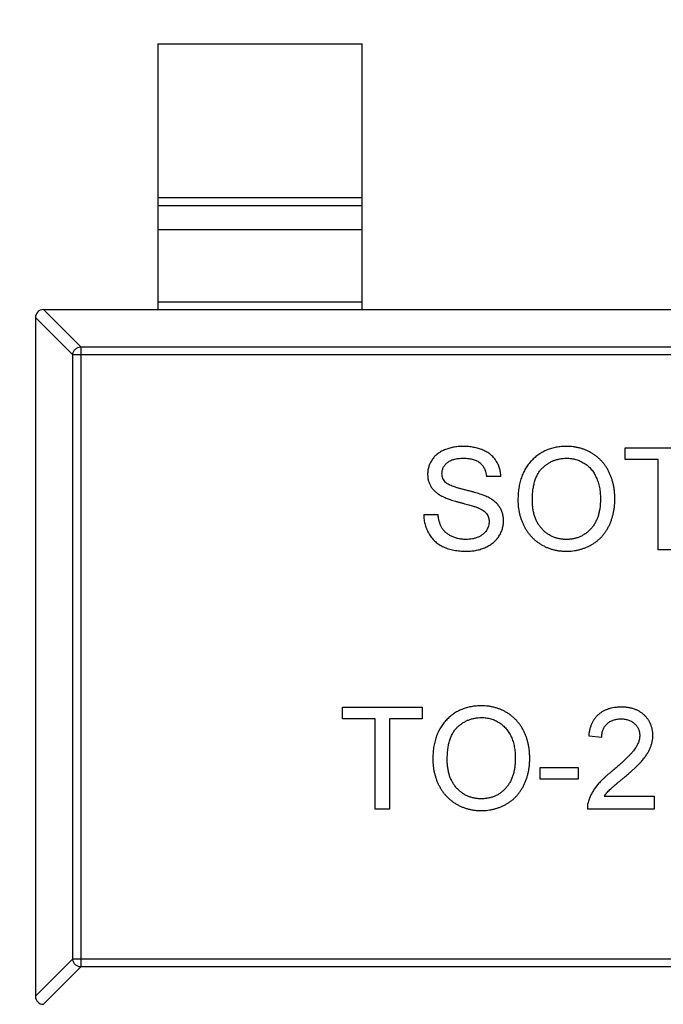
# Model space of a CAD drawing. Header units: millimetres. Extents: x 525 to 788, y 277 to 384.
# Tile 31 of 130: x 715.68 to 717.26, y 325.45 to 327.86. Entities that reach past the tile are written whole.
import ezdxf

# ---------------------------------------------------------------- set-up
doc = ezdxf.new("R2010")
doc.units = ezdxf.units.MM
doc.header["$LTSCALE"] = 5
doc.header["$PDMODE"] = 3
doc.header["$PDSIZE"] = 0.3125
doc.layers.get('0').update_dxf_attribs({"linetype": 'CONTINUOUS'})
doc.layers.get('Defpoints').update_dxf_attribs({"linetype": 'CONTINUOUS'})
doc.layers.add('dim', color=6, linetype='CONTINUOUS', lineweight=9)
doc.styles.add('Verdana', font='verdana.ttf', dxfattribs={"height": 3})
doc.dimstyles.new('aaaaaaaa 3.0', dxfattribs={"dimtxt": 3, "dimasz": 2.5, "dimexe": 1.25, "dimexo": 0.625, "dimtad": 1, "dimzin": 9, "dimdsep": 46, "dimtxsty": 'Verdana', "dimcen": 0, "dimazin": 0, "dimtfac": 1, "dimtofl": 0, "dimtmove": 0, "dimatfit": 3, "dimfxl": 1, "dimlwd": 25, "dimlwe": 25, "dimarcsym": 0})

# ---------------------------------------------------------------- blocks, each defined once
blk = doc.blocks.new('*D55')
at = {"layer": 'Defpoints', "color": 0}
for p in [(767.5081, 331.9082), (697.2861, 316.9379)]:
    blk.add_point(p, dxfattribs=at)
at = {"layer": 'dim', "color": 0, "lineweight": 25}
blk.add_line((785.4949, 335.7427), (769.9532, 332.4294), dxfattribs=at)
at = {"layer": 'dim', "color": 0}
blk.add_solid([(769.8663, 332.8369), (770.04, 332.0219), (767.5081, 331.9082)], dxfattribs=at)
at = {"layer": 'dim', "color": 0, "insert": (778.4472, 336.689), "char_height": 3, "attachment_point": 5, "rotation": 12.0345, "style": 'Verdana'}
blk.add_mtext('∅71.8', dxfattribs=at)

msp = doc.modelspace()

# ---------------------------------------------------------------- linework, layer by layer
at = {"linetype": 'Continuous'}
for p, q in [((716.0213, 327.8027), (716.0213, 327.1527)), ((716.0213, 327.8027), (716.5213, 327.8027)), ((716.5213, 327.1527), (716.5213, 327.8027)), ((716.0213, 327.4266), (716.5213, 327.4266)), ((716.5213, 327.4068), (716.0213, 327.4068)), ((716.0213, 327.3488), (716.5213, 327.3488)), ((715.8324, 327.0613), (715.7412, 327.1527)), ((715.7412, 327.1527), (718.7015, 327.1527)), ((716.5213, 327.1705), (716.0213, 327.1705)), ((715.7213, 327.1329), (715.7213, 325.4726)), ((715.7213, 327.1329), (715.8127, 327.0416)), ((715.8324, 327.0613), (715.8324, 325.5442)), ((715.8324, 327.0613), (718.6102, 327.0613)), ((715.8127, 325.5639), (715.8127, 327.0416)), ((718.6299, 327.0416), (715.8127, 327.0416)), ((717.1652, 326.7857), (717.1652, 326.8146)), ((717.1652, 326.8146), (717.3608, 326.8146)), ((717.2454, 326.7857), (717.1652, 326.7857)), ((717.2454, 326.5646), (717.2454, 326.7857)), ((716.8608, 326.7441), (716.8255, 326.7441)), ((716.6717, 326.6511), (716.7069, 326.6511)), ((717.2806, 326.5646), (717.2454, 326.5646)), ((716.4729, 326.1511), (716.4729, 326.18)), ((716.4729, 326.18), (716.6684, 326.18)), ((716.6684, 326.18), (716.6684, 326.1511)), ((716.5531, 326.1511), (716.4729, 326.1511)), ((716.5531, 325.93), (716.5531, 326.1511)), ((716.5883, 326.1511), (716.5883, 325.93)), ((716.6684, 326.1511), (716.5883, 326.1511)), ((717.0755, 326.1094), (717.1075, 326.1062)), ((716.9569, 326.0037), (716.9569, 326.0325)), ((716.9569, 326.0325), (717.0499, 326.0325)), ((717.0499, 326.0325), (717.0499, 326.0037)), ((717.0499, 326.0037), (716.9569, 326.0037)), ((717.1135, 325.962), (717.2358, 325.962)), ((717.2358, 325.962), (717.2358, 325.93)), ((716.5883, 325.93), (716.5531, 325.93)), ((717.2358, 325.93), (717.0723, 325.93)), ((715.8127, 325.5639), (715.7213, 325.4726)), ((715.8127, 325.5639), (718.6299, 325.5639)), ((715.7412, 325.4527), (715.8324, 325.5442)), ((718.6102, 325.5442), (715.8324, 325.5442))]:
    msp.add_line(p, q, dxfattribs=at)
for centre, radius, start, end in [((732.3971, 324.423), 35.9, 323.58286, 216.35846), ((715.7413, 327.1327), 0.02, 90.4336, 179.5664), ((715.7413, 325.4727), 0.02, 180.4336, 269.5664)]:
    msp.add_arc(centre, radius, start, end, dxfattribs=at)
for points, knots in [([(715.8127, 327.0416), (715.8128, 327.0442), (715.814, 327.0493), (715.8184, 327.0557), (715.8248, 327.0601), (715.8299, 327.0612), (715.8324, 327.0613)], [0, 0, 0, 0, 0.249032, 0.5, 0.750968, 1, 1, 1, 1]), ([(716.7681, 326.8178), (716.764, 326.8177), (716.756, 326.8175), (716.7444, 326.8159), (716.7333, 326.8132), (716.7245, 326.8102), (716.7179, 326.8071), (716.7132, 326.8047), (716.7089, 326.8019), (716.7049, 326.799), (716.7011, 326.7957), (716.6977, 326.7922), (716.6946, 326.7885), (716.6909, 326.7832), (716.6871, 326.7763), (716.6837, 326.7676), (716.6816, 326.7586), (716.6814, 326.7524), (716.6813, 326.7493)], [0, 0, 0, 0, 0.098366, 0.192616, 0.284519, 0.374176, 0.417784, 0.460292, 0.501573, 0.54177, 0.581904, 0.621079, 0.66043, 0.699588, 0.776336, 0.850835, 0.925005, 1, 1, 1, 1]), ([(716.8608, 326.7441), (716.8605, 326.7476), (716.86, 326.7546), (716.8575, 326.7646), (716.8539, 326.7742), (716.8497, 326.7816), (716.8457, 326.7871), (716.8424, 326.791), (716.8389, 326.7947), (716.835, 326.7981), (716.8308, 326.8012), (716.8263, 326.8041), (716.8215, 326.8066), (716.8147, 326.8098), (716.8055, 326.813), (716.7937, 326.8158), (716.7812, 326.8175), (716.7725, 326.8177), (716.7681, 326.8178)], [0, 0, 0, 0, 0.080026, 0.15765, 0.233763, 0.310487, 0.348919, 0.387481, 0.425913, 0.464434, 0.504061, 0.543948, 0.584974, 0.627017, 0.713917, 0.804356, 0.899525, 1, 1, 1, 1]), ([(717.0212, 326.8178), (717.0169, 326.8177), (717.0085, 326.8175), (716.9963, 326.8158), (716.9846, 326.8131), (716.9735, 326.8093), (716.9631, 326.8043), (716.9532, 326.7983), (716.944, 326.7911), (716.9354, 326.783), (716.9276, 326.7738), (716.9208, 326.7638), (716.9152, 326.7529), (716.9105, 326.7412), (716.9068, 326.7286), (716.9043, 326.7153), (716.9027, 326.701), (716.9025, 326.6913), (716.9024, 326.6863)], [0, 0, 0, 0, 0.064217, 0.125675, 0.185372, 0.243705, 0.301102, 0.358698, 0.416748, 0.476136, 0.536238, 0.596504, 0.657597, 0.72047, 0.7855, 0.853425, 0.924774, 1, 1, 1, 1]), ([(717.1396, 326.6892), (717.1395, 326.6922), (717.1394, 326.6983), (717.1388, 326.7072), (717.1376, 326.7159), (717.1361, 326.7243), (717.134, 326.7325), (717.1315, 326.7405), (717.1286, 326.7482), (717.1252, 326.7556), (717.1214, 326.7628), (717.1172, 326.7695), (717.1125, 326.7758), (717.1075, 326.7818), (717.1019, 326.7873), (717.0961, 326.7924), (717.0898, 326.7972), (717.0831, 326.8014), (717.0761, 326.8053), (717.0689, 326.8087), (717.0615, 326.8114), (717.0538, 326.8138), (717.0459, 326.8156), (717.0379, 326.8169), (717.0296, 326.8176), (717.024, 326.8177), (717.0212, 326.8178)], [0, 0, 0, 0, 0.046666, 0.092161, 0.136649, 0.180448, 0.223293, 0.265781, 0.307491, 0.349241, 0.390297, 0.430963, 0.470884, 0.510312, 0.549967, 0.589534, 0.629402, 0.66999, 0.710719, 0.750975, 0.79155, 0.832033, 0.873092, 0.914413, 0.956901, 1, 1, 1, 1]), ([(716.7165, 326.7516), (716.7166, 326.7529), (716.7166, 326.7554), (716.7173, 326.759), (716.7182, 326.7626), (716.7196, 326.766), (716.7214, 326.7692), (716.7236, 326.7723), (716.7262, 326.7752), (716.7291, 326.7781), (716.7326, 326.7806), (716.7364, 326.7829), (716.7408, 326.7847), (716.7457, 326.7863), (716.751, 326.7875), (716.7567, 326.7883), (716.7629, 326.7889), (716.7672, 326.7889), (716.7695, 326.7889)], [0, 0, 0, 0, 0.052351, 0.102561, 0.152455, 0.203041, 0.253218, 0.304956, 0.358601, 0.414557, 0.473027, 0.534375, 0.599408, 0.668802, 0.742892, 0.822857, 0.908489, 1, 1, 1, 1]), ([(716.7695, 326.7889), (716.7716, 326.7889), (716.7758, 326.7888), (716.7818, 326.7883), (716.7874, 326.7874), (716.7927, 326.7862), (716.7975, 326.7846), (716.8019, 326.7826), (716.806, 326.7803), (716.8096, 326.7777), (716.8128, 326.7746), (716.8158, 326.7713), (716.8183, 326.7676), (716.8204, 326.7635), (716.8222, 326.7591), (716.8237, 326.7544), (716.8248, 326.7494), (716.8253, 326.7459), (716.8255, 326.7441)], [0, 0, 0, 0, 0.079596, 0.15506, 0.225566, 0.292048, 0.354943, 0.41477, 0.472127, 0.527696, 0.582222, 0.637301, 0.692296, 0.748747, 0.807268, 0.868597, 0.932845, 1, 1, 1, 1]), ([(716.9377, 326.6859), (716.9378, 326.6903), (716.9379, 326.699), (716.9391, 326.7114), (716.9409, 326.7228), (716.9436, 326.7333), (716.9471, 326.7428), (716.9513, 326.7513), (716.9563, 326.7588), (716.9622, 326.7652), (716.9685, 326.7708), (716.9752, 326.7756), (716.9822, 326.7798), (716.9894, 326.7832), (716.997, 326.7857), (717.0049, 326.7875), (717.013, 326.7888), (717.0186, 326.7889), (717.0214, 326.7889)], [0, 0, 0, 0, 0.089205, 0.171739, 0.248642, 0.320139, 0.386883, 0.449375, 0.509078, 0.566551, 0.622419, 0.676991, 0.730399, 0.783241, 0.835952, 0.889618, 0.944057, 1, 1, 1, 1]), ([(717.0214, 326.7889), (717.0233, 326.7889), (717.0273, 326.7888), (717.0331, 326.7883), (717.0388, 326.7872), (717.0443, 326.7859), (717.0497, 326.7842), (717.0549, 326.782), (717.06, 326.7795), (717.0649, 326.7766), (717.0696, 326.7734), (717.074, 326.7698), (717.0781, 326.7659), (717.082, 326.7618), (717.0855, 326.7572), (717.0887, 326.7524), (717.0917, 326.7473), (717.0943, 326.7418), (717.0967, 326.7361), (717.0988, 326.7302), (717.1004, 326.7239), (717.1019, 326.7175), (717.103, 326.7108), (717.1037, 326.7039), (717.1043, 326.6967), (717.1043, 326.6919), (717.1043, 326.6894)], [0, 0, 0, 0, 0.040902, 0.080929, 0.120351, 0.15926, 0.197827, 0.236487, 0.275201, 0.314321, 0.35358, 0.392422, 0.431063, 0.469956, 0.509123, 0.548949, 0.589428, 0.631064, 0.673423, 0.71666, 0.760829, 0.805914, 0.852562, 0.900248, 0.949148, 1, 1, 1, 1]), ([(716.6813, 326.7493), (716.6814, 326.7465), (716.6815, 326.741), (716.6834, 326.733), (716.6862, 326.7254), (716.6903, 326.7182), (716.6955, 326.7115), (716.7019, 326.7054), (716.7096, 326.6999), (716.7152, 326.6969), (716.7182, 326.6953)], [0, 0, 0, 0, 0.121058, 0.238115, 0.354607, 0.472498, 0.593606, 0.720488, 0.855195, 1, 1, 1, 1]), ([(716.7255, 326.7295), (716.7241, 326.731), (716.7214, 326.734), (716.7186, 326.7394), (716.7168, 326.7453), (716.7166, 326.7495), (716.7165, 326.7516)], [0, 0, 0, 0, 0.246673, 0.490043, 0.737259, 1, 1, 1, 1]), ([(716.8238, 326.696), (716.8224, 326.6966), (716.8194, 326.6978), (716.8146, 326.6996), (716.8091, 326.7015), (716.8028, 326.7034), (716.796, 326.7054), (716.7884, 326.7075), (716.7801, 326.7096), (716.7714, 326.7118), (716.7628, 326.714), (716.7548, 326.7162), (716.7478, 326.7184), (716.7416, 326.7206), (716.7363, 326.7228), (716.7318, 326.725), (716.7283, 326.7272), (716.7264, 326.7288), (716.7255, 326.7295)], [0, 0, 0, 0, 0.043031, 0.092669, 0.148503, 0.210866, 0.279797, 0.354864, 0.436668, 0.525216, 0.61237, 0.691648, 0.762655, 0.825327, 0.880389, 0.92759, 0.967257, 1, 1, 1, 1]), ([(716.7182, 326.6953), (716.7195, 326.6947), (716.7222, 326.6933), (716.7266, 326.6915), (716.7316, 326.6896), (716.737, 326.6876), (716.7431, 326.6857), (716.7496, 326.6837), (716.7568, 326.6817), (716.7642, 326.6797), (716.7716, 326.6778), (716.7785, 326.6759), (716.7847, 326.6742), (716.7902, 326.6727), (716.7949, 326.6712), (716.799, 326.6698), (716.8024, 326.6688), (716.8044, 326.6679), (716.8053, 326.6676)], [0, 0, 0, 0, 0.046754, 0.098999, 0.157034, 0.220908, 0.289963, 0.364926, 0.445665, 0.532354, 0.617844, 0.696037, 0.765878, 0.828424, 0.882785, 0.929513, 0.9688, 1, 1, 1, 1]), ([(716.8672, 326.6355), (716.8671, 326.6372), (716.8671, 326.6404), (716.8666, 326.6452), (716.8657, 326.6498), (716.8646, 326.6543), (716.863, 326.6586), (716.8613, 326.6629), (716.8591, 326.6669), (716.8566, 326.6708), (716.8538, 326.6746), (716.8505, 326.6781), (716.847, 326.6815), (716.8431, 326.6848), (716.8388, 326.6879), (716.8341, 326.6908), (716.8291, 326.6935), (716.8256, 326.6952), (716.8238, 326.696)], [0, 0, 0, 0, 0.06198, 0.122367, 0.18151, 0.240233, 0.297811, 0.355584, 0.412999, 0.471568, 0.530738, 0.591164, 0.653312, 0.717497, 0.783636, 0.852922, 0.925069, 1, 1, 1, 1]), ([(716.8053, 326.6676), (716.8075, 326.6666), (716.8118, 326.6647), (716.8175, 326.6613), (716.8222, 326.6576), (716.8259, 326.6535), (716.8285, 326.649), (716.8306, 326.6443), (716.8317, 326.6392), (716.8318, 326.6356), (716.8319, 326.6338)], [0, 0, 0, 0, 0.160562, 0.303979, 0.433057, 0.549375, 0.660157, 0.769824, 0.882232, 1, 1, 1, 1]), ([(716.9024, 326.6863), (716.9024, 326.6836), (716.9025, 326.6782), (716.9033, 326.6702), (716.9043, 326.6623), (716.9059, 326.6545), (716.9079, 326.6468), (716.9104, 326.6392), (716.9132, 326.6317), (716.9166, 326.6244), (716.9203, 326.6173), (716.9245, 326.6106), (716.9291, 326.6042), (716.9342, 326.5982), (716.9396, 326.5926), (716.9454, 326.5874), (716.9517, 326.5826), (716.9584, 326.5782), (716.9654, 326.5742), (716.9726, 326.5708), (716.9801, 326.5679), (716.9879, 326.5655), (716.9958, 326.5636), (717.004, 326.5623), (717.0124, 326.5615), (717.0181, 326.5614), (717.021, 326.5614)], [0, 0, 0, 0, 0.042093, 0.083554, 0.124992, 0.166052, 0.207381, 0.248618, 0.290057, 0.332021, 0.373735, 0.415036, 0.455409, 0.495952, 0.536368, 0.57703, 0.617971, 0.659396, 0.701152, 0.742753, 0.784285, 0.826186, 0.868591, 0.911466, 0.955303, 1, 1, 1, 1]), ([(717.0209, 326.5902), (717.0179, 326.5903), (717.0122, 326.5904), (717.0038, 326.5917), (716.9957, 326.5937), (716.9881, 326.5965), (716.9808, 326.6001), (716.9738, 326.6045), (716.9673, 326.6097), (716.9612, 326.6157), (716.9557, 326.6224), (716.9508, 326.6297), (716.9468, 326.6377), (716.9434, 326.6461), (716.9409, 326.6553), (716.939, 326.665), (716.9378, 326.6752), (716.9377, 326.6823), (716.9377, 326.6859)], [0, 0, 0, 0, 0.061577, 0.120881, 0.178852, 0.235792, 0.292697, 0.349742, 0.408261, 0.468412, 0.529574, 0.5907, 0.652798, 0.7167, 0.782799, 0.851875, 0.924036, 1, 1, 1, 1]), ([(717.1043, 326.6894), (717.1043, 326.6856), (717.1042, 326.6781), (717.1031, 326.6672), (717.1012, 326.657), (717.0987, 326.6474), (717.0953, 326.6385), (717.0913, 326.6303), (717.0865, 326.6228), (717.081, 326.616), (717.0748, 326.61), (717.0684, 326.6046), (717.0614, 326.6002), (717.0541, 326.5965), (717.0463, 326.5937), (717.0382, 326.5917), (717.0297, 326.5904), (717.0238, 326.5903), (717.0209, 326.5902)], [0, 0, 0, 0, 0.078848, 0.153586, 0.224629, 0.292039, 0.356569, 0.418787, 0.479523, 0.53946, 0.598338, 0.655333, 0.711417, 0.767044, 0.823194, 0.880455, 0.938945, 1, 1, 1, 1]), ([(717.021, 326.5614), (717.0237, 326.5614), (717.029, 326.5615), (717.0369, 326.5622), (717.0446, 326.5635), (717.0522, 326.5651), (717.0597, 326.5672), (717.067, 326.5699), (717.0742, 326.573), (717.0813, 326.5766), (717.088, 326.5806), (717.0944, 326.5851), (717.1005, 326.5901), (717.1061, 326.5955), (717.1112, 326.6014), (717.1161, 326.6077), (717.1205, 326.6145), (717.1245, 326.6217), (717.128, 326.6293), (717.1311, 326.6371), (717.1337, 326.6452), (717.1359, 326.6535), (717.1375, 326.6621), (717.1387, 326.6709), (717.1394, 326.6799), (717.1395, 326.6861), (717.1396, 326.6892)], [0, 0, 0, 0, 0.040917, 0.081206, 0.121044, 0.160801, 0.20044, 0.240141, 0.27998, 0.320332, 0.360792, 0.400579, 0.440342, 0.480112, 0.519955, 0.560443, 0.601634, 0.64374, 0.686389, 0.729297, 0.772543, 0.816374, 0.860888, 0.906038, 0.95244, 1, 1, 1, 1]), ([(716.6717, 326.6511), (716.6717, 326.6489), (716.6719, 326.6446), (716.6727, 326.6382), (716.6738, 326.632), (716.6753, 326.6259), (716.6771, 326.62), (716.6794, 326.6143), (716.6821, 326.6088), (716.6851, 326.6034), (716.6884, 326.5983), (716.6921, 326.5935), (716.696, 326.589), (716.7004, 326.585), (716.7049, 326.5811), (716.7098, 326.5777), (716.715, 326.5746), (716.7205, 326.5717), (716.7263, 326.5693), (716.7325, 326.5672), (716.739, 326.5654), (716.7458, 326.5639), (716.753, 326.5627), (716.7605, 326.562), (716.7683, 326.5614), (716.7736, 326.5614), (716.7764, 326.5614)], [0, 0, 0, 0, 0.04224, 0.083737, 0.124286, 0.164114, 0.203932, 0.243395, 0.28271, 0.322209, 0.361504, 0.40008, 0.438398, 0.476659, 0.514834, 0.553162, 0.592148, 0.631605, 0.672151, 0.714001, 0.757124, 0.801967, 0.848603, 0.897175, 0.947507, 1, 1, 1, 1]), ([(716.7748, 326.5902), (716.7716, 326.5903), (716.7654, 326.5905), (716.7562, 326.592), (716.7476, 326.5945), (716.7395, 326.5978), (716.7323, 326.6021), (716.7258, 326.6069), (716.7205, 326.6124), (716.7161, 326.6185), (716.7128, 326.6255), (716.7101, 326.6332), (716.708, 326.6419), (716.7073, 326.6479), (716.7069, 326.6511)], [0, 0, 0, 0, 0.093965, 0.184022, 0.271414, 0.35773, 0.440729, 0.518552, 0.592907, 0.665153, 0.739637, 0.819812, 0.906204, 1, 1, 1, 1]), ([(716.8319, 326.6338), (716.8318, 326.632), (716.8317, 326.6283), (716.8304, 326.6229), (716.8283, 326.6175), (716.8255, 326.6123), (716.8218, 326.6074), (716.8172, 326.603), (716.8118, 326.5992), (716.8055, 326.596), (716.7986, 326.5933), (716.7911, 326.5916), (716.7832, 326.5904), (716.7776, 326.5903), (716.7748, 326.5902)], [0, 0, 0, 0, 0.068223, 0.137284, 0.208228, 0.282258, 0.358539, 0.437126, 0.519051, 0.606998, 0.699053, 0.794132, 0.894416, 1, 1, 1, 1]), ([(716.7764, 326.5614), (716.7807, 326.5615), (716.789, 326.5617), (716.8013, 326.5636), (716.8128, 326.5666), (716.8219, 326.5701), (716.8288, 326.5736), (716.8336, 326.5764), (716.8381, 326.5794), (716.8423, 326.5827), (716.8462, 326.5862), (716.8498, 326.59), (716.853, 326.594), (716.8569, 326.5996), (716.861, 326.607), (716.8645, 326.6162), (716.8668, 326.6258), (716.867, 326.6323), (716.8672, 326.6355)], [0, 0, 0, 0, 0.098075, 0.19214, 0.282733, 0.37192, 0.415561, 0.458093, 0.499169, 0.54005, 0.579873, 0.61966, 0.659106, 0.698703, 0.776128, 0.851465, 0.925184, 1, 1, 1, 1]), ([(716.8128, 326.1832), (716.8085, 326.1831), (716.8002, 326.1829), (716.7879, 326.1811), (716.7763, 326.1785), (716.7652, 326.1747), (716.7547, 326.1697), (716.7449, 326.1637), (716.7357, 326.1565), (716.727, 326.1484), (716.7193, 326.1392), (716.7125, 326.1292), (716.7068, 326.1183), (716.7022, 326.1066), (716.6985, 326.094), (716.6959, 326.0807), (716.6943, 326.0664), (716.6942, 326.0567), (716.6941, 326.0517)], [0, 0, 0, 0, 0.064217, 0.125675, 0.185372, 0.243705, 0.301102, 0.358698, 0.416748, 0.476136, 0.536238, 0.596504, 0.657597, 0.72047, 0.7855, 0.853425, 0.924774, 1, 1, 1, 1]), ([(716.9313, 326.0546), (716.9312, 326.0576), (716.9311, 326.0636), (716.9305, 326.0726), (716.9293, 326.0813), (716.9278, 326.0897), (716.9257, 326.0979), (716.9232, 326.1059), (716.9203, 326.1136), (716.9169, 326.121), (716.9131, 326.1281), (716.9088, 326.1349), (716.9042, 326.1412), (716.8991, 326.1472), (716.8936, 326.1527), (716.8877, 326.1578), (716.8815, 326.1625), (716.8748, 326.1668), (716.8678, 326.1706), (716.8606, 326.1741), (716.8531, 326.1768), (716.8455, 326.1792), (716.8376, 326.1809), (716.8295, 326.1823), (716.8213, 326.183), (716.8157, 326.1831), (716.8128, 326.1832)], [0, 0, 0, 0, 0.046666, 0.092161, 0.136649, 0.180448, 0.223293, 0.265781, 0.307491, 0.349241, 0.390297, 0.430963, 0.470884, 0.510312, 0.549967, 0.589534, 0.629402, 0.66999, 0.710719, 0.750975, 0.79155, 0.832033, 0.873092, 0.914413, 0.956901, 1, 1, 1, 1]), ([(717.1556, 326.18), (717.1528, 326.1799), (717.1472, 326.1798), (717.139, 326.1789), (717.1313, 326.1775), (717.1241, 326.1756), (717.1172, 326.173), (717.1108, 326.1699), (717.1049, 326.1662), (717.0995, 326.162), (717.0945, 326.1572), (717.0901, 326.1519), (717.0863, 326.1461), (717.083, 326.1397), (717.0803, 326.1329), (717.0781, 326.1255), (717.0765, 326.1177), (717.0758, 326.1122), (717.0755, 326.1094)], [0, 0, 0, 0, 0.071792, 0.140555, 0.205817, 0.268413, 0.329356, 0.388654, 0.446516, 0.504513, 0.56178, 0.619263, 0.67745, 0.737131, 0.798527, 0.862507, 0.929325, 1, 1, 1, 1]), ([(717.2325, 326.1109), (717.2325, 326.1134), (717.2324, 326.1181), (717.2313, 326.125), (717.2298, 326.1316), (717.2275, 326.138), (717.2245, 326.144), (717.221, 326.1497), (717.2167, 326.1551), (717.2119, 326.1602), (717.2065, 326.1649), (717.2006, 326.1689), (717.1942, 326.1723), (717.1874, 326.1751), (717.1801, 326.1773), (717.1724, 326.1788), (717.1641, 326.1798), (717.1585, 326.1799), (717.1556, 326.18)], [0, 0, 0, 0, 0.062204, 0.121961, 0.180582, 0.238328, 0.295655, 0.35362, 0.412672, 0.473423, 0.534937, 0.59611, 0.657906, 0.721385, 0.786661, 0.854461, 0.925288, 1, 1, 1, 1]), ([(716.7293, 326.0513), (716.7294, 326.0557), (716.7296, 326.0643), (716.7307, 326.0768), (716.7326, 326.0882), (716.7353, 326.0987), (716.7388, 326.1082), (716.743, 326.1167), (716.748, 326.1242), (716.7539, 326.1306), (716.7602, 326.1362), (716.7669, 326.141), (716.7738, 326.1452), (716.7811, 326.1485), (716.7887, 326.1511), (716.7965, 326.1529), (716.8047, 326.1542), (716.8102, 326.1543), (716.813, 326.1543)], [0, 0, 0, 0, 0.089205, 0.171739, 0.248642, 0.320139, 0.386883, 0.449375, 0.509078, 0.566551, 0.622419, 0.676991, 0.730399, 0.783241, 0.835952, 0.889618, 0.944057, 1, 1, 1, 1]), ([(716.813, 326.1543), (716.815, 326.1543), (716.8189, 326.1542), (716.8248, 326.1537), (716.8304, 326.1526), (716.836, 326.1513), (716.8414, 326.1496), (716.8466, 326.1474), (716.8516, 326.1449), (716.8565, 326.142), (716.8612, 326.1388), (716.8657, 326.1352), (716.8698, 326.1313), (716.8737, 326.1272), (716.8771, 326.1226), (716.8804, 326.1178), (716.8834, 326.1127), (716.886, 326.1072), (716.8884, 326.1015), (716.8904, 326.0956), (716.8921, 326.0893), (716.8936, 326.0829), (716.8947, 326.0762), (716.8954, 326.0693), (716.8959, 326.0621), (716.896, 326.0573), (716.896, 326.0548)], [0, 0, 0, 0, 0.040902, 0.080929, 0.120351, 0.15926, 0.197827, 0.236487, 0.275201, 0.314321, 0.35358, 0.392422, 0.431063, 0.469956, 0.509123, 0.548949, 0.589428, 0.631064, 0.673423, 0.71666, 0.760829, 0.805914, 0.852562, 0.900248, 0.949148, 1, 1, 1, 1]), ([(717.1075, 326.1062), (717.1076, 326.1079), (717.1077, 326.1113), (717.1083, 326.1161), (717.1094, 326.1207), (717.1108, 326.125), (717.1126, 326.129), (717.1148, 326.1327), (717.1175, 326.1361), (717.1205, 326.1393), (717.1239, 326.1421), (717.1276, 326.1444), (717.1315, 326.1466), (717.1356, 326.1482), (717.1401, 326.1496), (717.1448, 326.1504), (717.1498, 326.151), (717.1532, 326.1511), (717.1549, 326.1511)], [0, 0, 0, 0, 0.069369, 0.135761, 0.199199, 0.260205, 0.319176, 0.377657, 0.43622, 0.494827, 0.554142, 0.613488, 0.672744, 0.7343, 0.79663, 0.861642, 0.929304, 1, 1, 1, 1]), ([(717.1549, 326.1511), (717.1566, 326.1511), (717.1598, 326.151), (717.1646, 326.1504), (717.1691, 326.1495), (717.1733, 326.1483), (717.1773, 326.1466), (717.1811, 326.1445), (717.1847, 326.1422), (717.1879, 326.1394), (717.1909, 326.1365), (717.1934, 326.1333), (717.1957, 326.1299), (717.1974, 326.1264), (717.1988, 326.1227), (717.1997, 326.1188), (717.2004, 326.1148), (717.2005, 326.1121), (717.2005, 326.1106)], [0, 0, 0, 0, 0.072768, 0.142276, 0.209684, 0.274754, 0.337633, 0.400409, 0.462943, 0.525478, 0.587279, 0.646809, 0.705678, 0.763157, 0.820579, 0.878826, 0.938238, 1, 1, 1, 1]), ([(717.2005, 326.1106), (717.2005, 326.1092), (717.2004, 326.1064), (717.1997, 326.102), (717.1987, 326.0976), (717.1971, 326.0933), (717.1952, 326.0888), (717.1929, 326.0843), (717.1901, 326.0798), (717.1869, 326.0752), (717.183, 326.0703), (717.1783, 326.0651), (717.1728, 326.0593), (717.1665, 326.0531), (717.1594, 326.0463), (717.1514, 326.0391), (717.1427, 326.0314), (717.1365, 326.0262), (717.1333, 326.0235)], [0, 0, 0, 0, 0.037641, 0.076115, 0.115705, 0.156832, 0.199233, 0.243549, 0.290206, 0.339418, 0.39358, 0.455626, 0.525716, 0.603913, 0.690583, 0.785474, 0.88859, 1, 1, 1, 1]), ([(717.1632, 326.0084), (717.1657, 326.0106), (717.1707, 326.0148), (717.1778, 326.021), (717.1843, 326.0269), (717.1903, 326.0324), (717.1955, 326.0376), (717.2003, 326.0424), (717.2045, 326.0469), (717.2092, 326.0524), (717.2142, 326.0589), (717.2194, 326.0666), (717.2236, 326.0741), (717.227, 326.0815), (717.2294, 326.0888), (717.2313, 326.0961), (717.2323, 326.1035), (717.2325, 326.1085), (717.2325, 326.1109)], [0, 0, 0, 0, 0.078772, 0.152499, 0.22116, 0.284249, 0.342325, 0.395144, 0.443024, 0.48574, 0.563808, 0.635939, 0.703173, 0.765317, 0.825174, 0.883982, 0.942055, 1, 1, 1, 1]), ([(716.6941, 326.0517), (716.6941, 326.0489), (716.6942, 326.0436), (716.6949, 326.0356), (716.696, 326.0277), (716.6976, 326.0199), (716.6996, 326.0122), (716.702, 326.0046), (716.7049, 325.9971), (716.7082, 325.9898), (716.712, 325.9827), (716.7162, 325.9759), (716.7207, 325.9695), (716.7258, 325.9636), (716.7312, 325.958), (716.7371, 325.9528), (716.7434, 325.9479), (716.75, 325.9435), (716.757, 325.9396), (716.7643, 325.9362), (716.7718, 325.9333), (716.7795, 325.9309), (716.7875, 325.929), (716.7957, 325.9277), (716.8041, 325.9269), (716.8098, 325.9268), (716.8127, 325.9268)], [0, 0, 0, 0, 0.042093, 0.083554, 0.124992, 0.166052, 0.207381, 0.248618, 0.290057, 0.332021, 0.373735, 0.415036, 0.455409, 0.495952, 0.536368, 0.57703, 0.617971, 0.659396, 0.701152, 0.742753, 0.784285, 0.826186, 0.868591, 0.911466, 0.955303, 1, 1, 1, 1]), ([(716.8125, 325.9556), (716.8096, 325.9557), (716.8039, 325.9558), (716.7954, 325.9571), (716.7874, 325.959), (716.7797, 325.9619), (716.7724, 325.9655), (716.7655, 325.9699), (716.759, 325.9751), (716.7529, 325.9811), (716.7473, 325.9878), (716.7425, 325.9951), (716.7384, 326.003), (716.7351, 326.0115), (716.7325, 326.0207), (716.7307, 326.0303), (716.7295, 326.0406), (716.7294, 326.0476), (716.7293, 326.0513)], [0, 0, 0, 0, 0.061577, 0.120881, 0.178852, 0.235792, 0.292697, 0.349742, 0.408261, 0.468412, 0.529574, 0.5907, 0.652798, 0.7167, 0.782799, 0.851875, 0.924036, 1, 1, 1, 1]), ([(716.896, 326.0548), (716.896, 326.051), (716.8958, 326.0435), (716.8947, 326.0326), (716.8929, 326.0224), (716.8904, 326.0128), (716.887, 326.0039), (716.883, 325.9957), (716.8781, 325.9882), (716.8726, 325.9814), (716.8665, 325.9754), (716.86, 325.97), (716.8531, 325.9656), (716.8458, 325.9619), (716.838, 325.9591), (716.8299, 325.957), (716.8213, 325.9558), (716.8155, 325.9557), (716.8125, 325.9556)], [0, 0, 0, 0, 0.078848, 0.153586, 0.224629, 0.292039, 0.356569, 0.418787, 0.479523, 0.53946, 0.598338, 0.655333, 0.711417, 0.767044, 0.823194, 0.880455, 0.938945, 1, 1, 1, 1]), ([(716.8127, 325.9268), (716.8153, 325.9268), (716.8207, 325.9269), (716.8285, 325.9276), (716.8363, 325.9288), (716.8439, 325.9305), (716.8514, 325.9326), (716.8587, 325.9353), (716.8659, 325.9384), (716.8729, 325.9419), (716.8797, 325.946), (716.8861, 325.9505), (716.8921, 325.9555), (716.8977, 325.9609), (716.9029, 325.9668), (716.9077, 325.9731), (716.9121, 325.9799), (716.9161, 325.9871), (716.9197, 325.9946), (716.9228, 326.0025), (716.9254, 326.0106), (716.9276, 326.0189), (716.9292, 326.0274), (716.9304, 326.0362), (716.9311, 326.0453), (716.9312, 326.0515), (716.9313, 326.0546)], [0, 0, 0, 0, 0.040917, 0.081206, 0.121044, 0.160801, 0.20044, 0.240141, 0.27998, 0.320332, 0.360792, 0.400579, 0.440342, 0.480112, 0.519955, 0.560443, 0.601634, 0.64374, 0.686389, 0.729297, 0.772543, 0.816374, 0.860888, 0.906038, 0.95244, 1, 1, 1, 1]), ([(717.1333, 326.0235), (717.1312, 326.0218), (717.1271, 326.0186), (717.1212, 326.0137), (717.1158, 326.0088), (717.1108, 326.0041), (717.1061, 325.9996), (717.1018, 325.9951), (717.098, 325.9908), (717.0934, 325.9852), (717.0884, 325.9782), (717.0832, 325.9697), (717.0789, 325.9611), (717.0767, 325.9551), (717.0756, 325.9522)], [0, 0, 0, 0, 0.086187, 0.168359, 0.246159, 0.320445, 0.3905, 0.456762, 0.519315, 0.577843, 0.689314, 0.795593, 0.899612, 1, 1, 1, 1]), ([(717.1135, 325.962), (717.1155, 325.9647), (717.1197, 325.9704), (717.1254, 325.9763), (717.13, 325.9804), (717.133, 325.9831), (717.1366, 325.9862), (717.1407, 325.9898), (717.1456, 325.9938), (717.1509, 325.9983), (717.1568, 326.0032), (717.161, 326.0066), (717.1632, 326.0084)], [0, 0, 0, 0, 0.149667, 0.311692, 0.359505, 0.418777, 0.488545, 0.568746, 0.660505, 0.76317, 0.8758, 1, 1, 1, 1]), ([(717.0756, 325.9522), (717.0751, 325.9504), (717.0739, 325.9468), (717.0729, 325.9413), (717.0723, 325.9357), (717.0723, 325.9319), (717.0723, 325.93)], [0, 0, 0, 0, 0.249593, 0.49556, 0.747357, 1, 1, 1, 1]), ([(715.8324, 325.5442), (715.8299, 325.5442), (715.8248, 325.5454), (715.8184, 325.5498), (715.814, 325.5562), (715.8128, 325.5613), (715.8127, 325.5639)], [0, 0, 0, 0, 0.249032, 0.5, 0.750968, 1, 1, 1, 1])]:
    msp.add_open_spline(points, degree=3, knots=knots, dxfattribs=at)

# ---------------------------------------------------------------- dimensions: what is measured, and where the dimension line sits
at = {"layer": 'dim'}
dim = msp.add_diameter_dim_2p(p1=(697.2861, 316.9379), p2=(767.5081, 331.9082), dimstyle='aaaaaaaa 3.0', dxfattribs=at)
dim.commit()
dim.dimension.update_dxf_attribs({"geometry": '*D55', "text_midpoint": (777.7194, 334.0851), "dimtype": 163})

doc.saveas('drawing.dxf')
